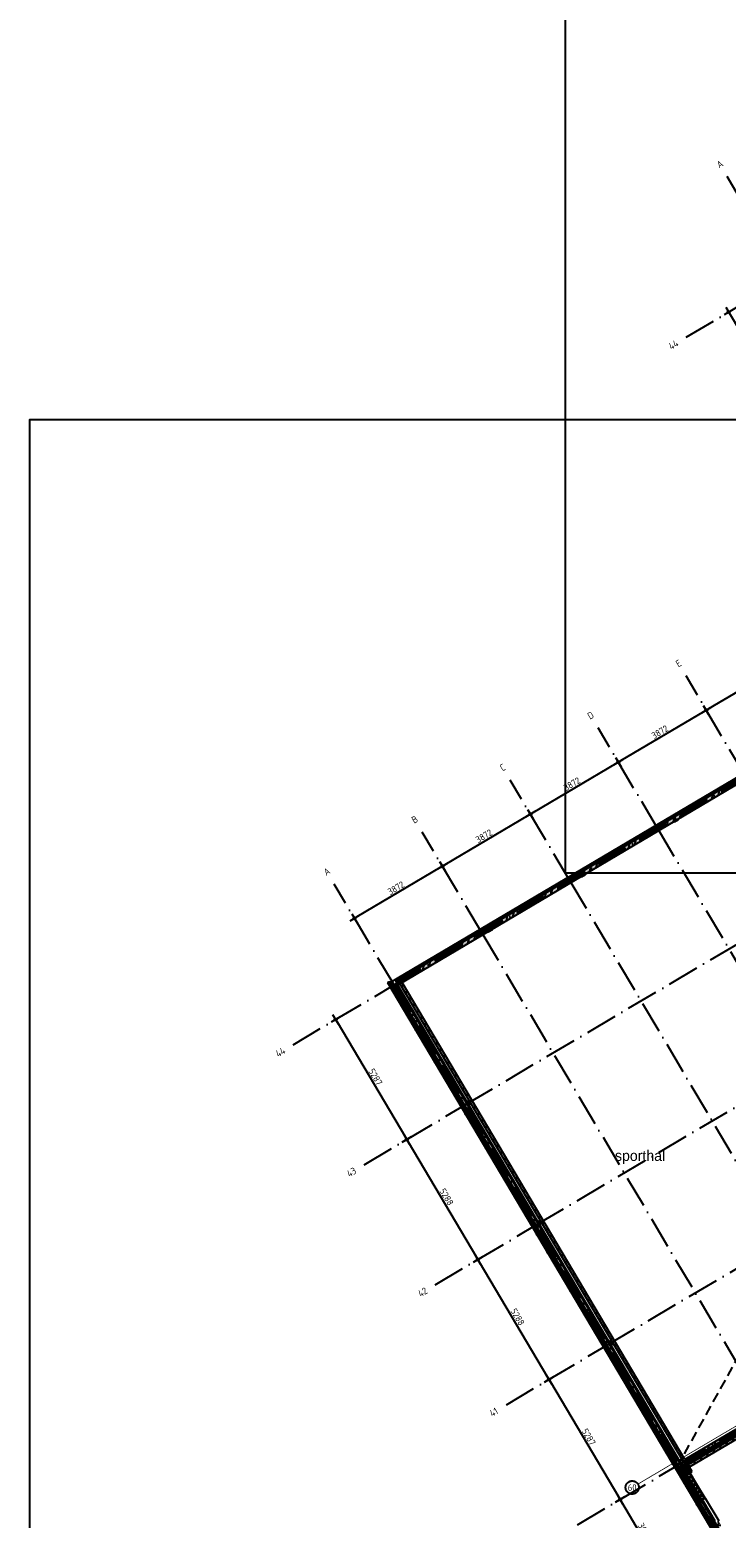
# Model space of a CAD drawing. Header units: millimetres. Extents: x 20872 to 297961, y -293704 to 213007.
# Tile 173 of 242: x 20872 to 47256, y 14681 to 71119. Entities that reach past the tile are written whole.
import ezdxf
from ezdxf.enums import TextEntityAlignment as Align
from ezdxf.xclip import XClip

# ---------------------------------------------------------------- set-up
doc = ezdxf.new("R2010")
doc.units = ezdxf.units.MM
doc.header["$LTSCALE"] = 100
doc.header["$XCLIPFRAME"] = 2
doc.linetypes.add('ACAD_ISO10W100', pattern=[18, 12, -3, 0, -3])
doc.linetypes.add('HIDDEN2', pattern=[0.1875, 0.125, -0.0625])
doc.layers.get('Defpoints').update_dxf_attribs({"color": 181})
for name, color, linetype in [('A--L$7--_stramien', 1, 'Continuous'), ('A--L20--_bovenbouw', 3, 'Continuous'), ('A--L30--_afbouw', 7, 'Continuous'), ('A--L65--_beveiligingsinstallaties', 8, 'Continuous'), ('A--T$1A-afwerking', 8, 'Continuous'), ('A--T$7--_stramien', 7, 'Continuous'), ('BURO_lijnen_0.25', 2, 'Continuous'), ('HATCH', 8, 'Continuous'), ('teksten', 7, 'Continuous'), ('WIDE', 8, 'Continuous'), ('XREFS', 9, 'Continuous')]:
    doc.layers.add(name, color=color, linetype=linetype)
doc.styles.add('BRON standaard', font='isocp.shx')
doc.styles.add('BURO maatvoering', font='isocp.shx')
doc.styles.add('JINX maatvoering', font='isocp.shx')
doc.styles.add('MAAR_stempel', font='LTe50146.ttf')
doc.dimstyles.new('JINX maatvoering 1-100', dxfattribs={"dimscale": 100, "dimtxt": 2.5, "dimasz": 1, "dimexe": 125, "dimexo": 0, "dimtad": 1, "dimdec": 0, "dimzin": 12, "dimdsep": 46, "dimtxsty": 'JINX maatvoering', "dimblk": 'BURO_maatvoeringssymbool_01', "dimcen": 2, "dimse1": 1, "dimse2": 1, "dimclrd": 1, "dimclrt": 7, "dimadec": 0, "dimazin": 0, "dimtfac": 1, "dimtdec": 0, "dimtix": 1, "dimtofl": 0, "dimtmove": 0, "dimatfit": 3, "dimldrblk": 'DOT', "dimfxl": 1, "dimtolj": 1, "dimtzin": 0, "dimarcsym": 0})

# ---------------------------------------------------------------- blocks, each defined once
blk = doc.blocks.new('Glasgevel alleen 1e en 2e')
at = {"color": 1}
for points in [[(165114, 97000), (165114, -155), (70596, -155), (34441, 60906)], [(165104, 97000), (165104, -145), (70602, -145), (34450, 60911)]]:
    blk.add_lwpolyline(points, dxfattribs=at)
for points in [[(34428, 60898), (34454, 60855), (34526, 60898), (34500, 60941)], [(35167, 59651), (35192, 59608), (35265, 59650), (35239, 59693)], [(35473, 59134), (35498, 59091), (35570, 59134), (35545, 59177)], [(36186, 57930), (36211, 57887), (36284, 57929), (36258, 57972)], [(36644, 57155), (36670, 57112), (36742, 57155), (36717, 57198)], [(37001, 56553), (37027, 56510), (37099, 56553), (37073, 56596)], [(37358, 55951), (37383, 55908), (37455, 55950), (37430, 55993)], [(37740, 55305), (37765, 55262), (37838, 55305), (37812, 55348)], [(38122, 54660), (38147, 54617), (38220, 54660), (38194, 54703)], [(38835, 53455), (38861, 53412), (38933, 53455), (38908, 53498)], [(39345, 52595), (39370, 52552), (39443, 52594), (39417, 52638)], [(40058, 51390), (40084, 51347), (40156, 51390), (40130, 51433)], [(40466, 50702), (40491, 50659), (40563, 50701), (40538, 50744)], [(40695, 50314), (40720, 50271), (40793, 50314), (40767, 50357)], [(40924, 49927), (40950, 49884), (41022, 49927), (40996, 49970)], [(41332, 49239), (41357, 49196), (41430, 49239), (41404, 49282)], [(42096, 47948), (42122, 47905), (42194, 47948), (42168, 47991)], [(42607, 47085), (42633, 47042), (42705, 47085), (42679, 47128)], [(43310, 45898), (43335, 45855), (43408, 45898), (43382, 45941)], [(44134, 44506), (44159, 44463), (44232, 44506), (44206, 44549)], [(44949, 43130), (44975, 43086), (45047, 43129), (45021, 43172)], [(45178, 42742), (45204, 42699), (45276, 42742), (45251, 42785)], [(45408, 42355), (45433, 42312), (45505, 42355), (45480, 42398)], [(45637, 41968), (45662, 41925), (45735, 41968), (45709, 42011)], [(46121, 41150), (46147, 41107), (46219, 41150), (46193, 41193)], [(46350, 40763), (46376, 40720), (46448, 40763), (46423, 40806)], [(46386, 40703), (46411, 40660), (46484, 40703), (46458, 40746)]]:
    blk.add_lwpolyline(points, close=True)
blk = doc.blocks.new('AL_stramlab_01_P03_BV')
at = {"color": 4, "linetype": 'Continuous', "lineweight": -2, "style": 'BRON standaard'}
blk.add_attdef('LABEL', text='', height=350, dxfattribs=at).set_placement((0, 0), align=Align.MIDDLE_CENTER)
blk = doc.blocks.new('AB2_D_DV_MV_maatvoeringssymbool_01')
at = {"color": 1}
for p, q in [((-2, 0), (2, 0)), ((0, -2), (0, 2))]:
    blk.add_line(p, q, dxfattribs=at)
blk.add_circle((0, 0), 0.4, dxfattribs=at)
blk = doc.blocks.new('*D214')
at = {"layer": 'A--T$7--_stramien', "color": 1, "lineweight": -2, "transparency": 16777216}
blk.add_line((32512, 59426), (35104, 55048), dxfattribs=at)
at = {"layer": 'Defpoints', "color": 0, "transparency": 16777216}
for p in [(30846, 58556), (35155, 54962), (33540, 54006)]:
    blk.add_point(p, dxfattribs=at)
at = {"layer": 'A--T$7--_stramien', "color": 1, "lineweight": -2, "transparency": 16777216, "xscale": 100, "yscale": 100, "zscale": 100}
for p, rotation in [((32461, 59512), 120.6301152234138), ((35155, 54962), 300.6301152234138)]:
    blk.add_blockref('AB2_D_DV_MV_maatvoeringssymbool_01', p, dxfattribs=dict(at, rotation=rotation))
at = {"layer": 'A--T$7--_stramien', "color": 7, "transparency": 16777216, "insert": (33969, 57333), "char_height": 250, "attachment_point": 5, "rotation": 300.6301, "style": 'JINX maatvoering'}
blk.add_mtext('\\A1;5287', dxfattribs=at)
blk = doc.blocks.new('_Dot')
at = {"color": 0, "linetype": 'ByBlock', "lineweight": -2}
blk.add_line((-0.5, 0), (-1, 0), dxfattribs=at)
at = {"color": 0, "linetype": 'ByBlock', "const_width": 0.5}
blk.add_lwpolyline([(-0.25, 0, 1), (0.25, 0, 1)], format="xyb", close=True, dxfattribs=at)
blk = doc.blocks.new('BURO_maatvoeringssymbool_01')
at = {"color": 1}
for p, q in [((-2, 0), (2, 0)), ((0, -2), (0, 2))]:
    blk.add_line(p, q, dxfattribs=at)
blk.add_circle((0, 0), 0.4, dxfattribs=at)
blk = doc.blocks.new('*D215')
at = {"layer": 'A--T$7--_stramien', "color": 1, "lineweight": -2, "transparency": 16777216}
blk.add_line((35206, 54876), (37798, 50498), dxfattribs=at)
at = {"layer": 'Defpoints', "color": 0, "transparency": 16777216}
for p in [(33540, 54006), (40060, 51721), (37849, 50412)]:
    blk.add_point(p, dxfattribs=at)
at = {"layer": 'A--T$7--_stramien', "color": 1, "lineweight": -2, "transparency": 16777216, "xscale": 100, "yscale": 100, "zscale": 100}
for p, rotation in [((35155, 54962), 120.6301152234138), ((37849, 50412), 300.6301152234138)]:
    blk.add_blockref('AB2_D_DV_MV_maatvoeringssymbool_01', p, dxfattribs=dict(at, rotation=rotation))
at = {"layer": 'A--T$7--_stramien', "color": 7, "transparency": 16777216, "insert": (36663, 52783), "char_height": 250, "attachment_point": 5, "rotation": 300.6301, "style": 'JINX maatvoering'}
blk.add_mtext('\\A1;5288', dxfattribs=at)
blk = doc.blocks.new('*D216')
at = {"layer": 'A--T$7--_stramien', "color": 1, "lineweight": -2, "transparency": 16777216}
blk.add_line((37900, 50326), (40492, 45948), dxfattribs=at)
at = {"layer": 'Defpoints', "color": 0, "transparency": 16777216}
for p in [(40060, 51721), (42754, 47171), (40543, 45862)]:
    blk.add_point(p, dxfattribs=at)
at = {"layer": 'A--T$7--_stramien', "color": 1, "lineweight": -2, "transparency": 16777216, "xscale": 100, "yscale": 100, "zscale": 100}
for p, rotation in [((37849, 50412), 120.6301152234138), ((40543, 45862), 300.6301152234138)]:
    blk.add_blockref('AB2_D_DV_MV_maatvoeringssymbool_01', p, dxfattribs=dict(at, rotation=rotation))
at = {"layer": 'A--T$7--_stramien', "color": 7, "transparency": 16777216, "insert": (39357, 48233), "char_height": 250, "attachment_point": 5, "rotation": 300.6301, "style": 'JINX maatvoering'}
blk.add_mtext('\\A1;5288', dxfattribs=at)
blk = doc.blocks.new('*D217')
at = {"layer": 'A--T$7--_stramien', "color": 1, "lineweight": -2, "transparency": 16777216}
blk.add_line((40594, 45776), (43186, 41399), dxfattribs=at)
at = {"layer": 'Defpoints', "color": 0, "transparency": 16777216}
for p in [(42754, 47171), (45448, 42622), (43237, 41313)]:
    blk.add_point(p, dxfattribs=at)
at = {"layer": 'A--T$7--_stramien', "color": 1, "lineweight": -2, "transparency": 16777216, "xscale": 100, "yscale": 100, "zscale": 100}
for p, rotation in [((40543, 45862), 120.6301152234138), ((43237, 41313), 300.6301152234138)]:
    blk.add_blockref('AB2_D_DV_MV_maatvoeringssymbool_01', p, dxfattribs=dict(at, rotation=rotation))
at = {"layer": 'A--T$7--_stramien', "color": 7, "transparency": 16777216, "insert": (42051, 43683), "char_height": 250, "attachment_point": 5, "rotation": 300.6301, "style": 'JINX maatvoering'}
blk.add_mtext('\\A1;5287', dxfattribs=at)
blk = doc.blocks.new('*D218')
at = {"layer": 'A--T$7--_stramien', "color": 1, "lineweight": -2, "transparency": 16777216}
blk.add_line((43288, 41227), (44714, 38817), dxfattribs=at)
at = {"layer": 'Defpoints', "color": 0, "transparency": 16777216}
for p in [(45448, 42622), (46976, 40040), (44765, 38731)]:
    blk.add_point(p, dxfattribs=at)
at = {"layer": 'A--T$7--_stramien', "color": 1, "lineweight": -2, "transparency": 16777216, "xscale": 100, "yscale": 100, "zscale": 100}
for p, rotation in [((43237, 41313), 120.6301152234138), ((44765, 38731), 300.6301152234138)]:
    blk.add_blockref('AB2_D_DV_MV_maatvoeringssymbool_01', p, dxfattribs=dict(at, rotation=rotation))
at = {"layer": 'A--T$7--_stramien', "color": 7, "transparency": 16777216, "insert": (44162, 40117), "char_height": 250, "attachment_point": 5, "rotation": 300.6301, "style": 'JINX maatvoering'}
blk.add_mtext('\\A1;3000', dxfattribs=at)
blk = doc.blocks.new('*D229')
at = {"layer": 'A--T$7--_stramien', "color": 1, "lineweight": -2, "transparency": 16777216}
blk.add_line((49749, 73161), (46589, 71290), dxfattribs=at)
at = {"layer": 'Defpoints', "color": 0, "transparency": 16777216}
for p in [(49066, 74511), (46230, 71701), (46503, 71239)]:
    blk.add_point(p, dxfattribs=at)
at = {"layer": 'A--T$7--_stramien', "color": 1, "lineweight": -2, "transparency": 16777216, "xscale": 100, "yscale": 100, "zscale": 100}
for p, rotation in [((49835, 73212), 30.63011522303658), ((46503, 71239), 210.6301152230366)]:
    blk.add_blockref('AB2_D_DV_MV_maatvoeringssymbool_01', p, dxfattribs=dict(at, rotation=rotation))
at = {"layer": 'A--T$7--_stramien', "color": 7, "transparency": 16777216, "insert": (48074, 72387), "char_height": 250, "attachment_point": 5, "rotation": 30.6301, "style": 'JINX maatvoering'}
blk.add_mtext('\\A1;3872', dxfattribs=at)
blk = doc.blocks.new('*D230')
at = {"layer": 'A--T$7--_stramien', "color": 1, "lineweight": -2, "transparency": 16777216}
blk.add_line((46417, 71188), (43257, 69317), dxfattribs=at)
at = {"layer": 'Defpoints', "color": 0, "transparency": 16777216}
for p in [(46230, 71701), (43171, 69267), (43394, 68891)]:
    blk.add_point(p, dxfattribs=at)
at = {"layer": 'A--T$7--_stramien', "color": 1, "lineweight": -2, "transparency": 16777216, "xscale": 100, "yscale": 100, "zscale": 100}
for p, rotation in [((46503, 71239), 30.63011522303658), ((43171, 69267), 210.6301152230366)]:
    blk.add_blockref('AB2_D_DV_MV_maatvoeringssymbool_01', p, dxfattribs=dict(at, rotation=rotation))
at = {"layer": 'A--T$7--_stramien', "color": 7, "transparency": 16777216, "insert": (44742, 70414), "char_height": 250, "attachment_point": 5, "rotation": 30.6301, "style": 'JINX maatvoering'}
blk.add_mtext('\\A1;3872', dxfattribs=at)
blk = doc.blocks.new('*D231')
at = {"layer": 'A--T$7--_stramien', "color": 1, "lineweight": -2, "transparency": 16777216}
blk.add_line((43085, 69216), (39926, 67345), dxfattribs=at)
at = {"layer": 'Defpoints', "color": 0, "transparency": 16777216}
for p in [(43394, 68891), (39840, 67294), (41336, 64767)]:
    blk.add_point(p, dxfattribs=at)
at = {"layer": 'A--T$7--_stramien', "color": 1, "lineweight": -2, "transparency": 16777216, "xscale": 100, "yscale": 100, "zscale": 100}
for p, rotation in [((43171, 69267), 30.63011522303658), ((39840, 67294), 210.6301152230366)]:
    blk.add_blockref('AB2_D_DV_MV_maatvoeringssymbool_01', p, dxfattribs=dict(at, rotation=rotation))
at = {"layer": 'A--T$7--_stramien', "color": 7, "transparency": 16777216, "insert": (41410, 68441), "char_height": 250, "attachment_point": 5, "rotation": 30.6301, "style": 'JINX maatvoering'}
blk.add_mtext('\\A1;3872', dxfattribs=at)
blk = doc.blocks.new('*D232')
at = {"layer": 'A--T$7--_stramien', "color": 1, "lineweight": -2, "transparency": 16777216}
blk.add_line((39754, 67243), (36594, 65372), dxfattribs=at)
at = {"layer": 'Defpoints', "color": 0, "transparency": 16777216}
for p in [(36508, 65321), (41336, 64767), (38004, 62794)]:
    blk.add_point(p, dxfattribs=at)
at = {"layer": 'A--T$7--_stramien', "color": 1, "lineweight": -2, "transparency": 16777216, "xscale": 100, "yscale": 100, "zscale": 100}
for p, rotation in [((39840, 67294), 30.63011522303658), ((36508, 65321), 210.6301152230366)]:
    blk.add_blockref('AB2_D_DV_MV_maatvoeringssymbool_01', p, dxfattribs=dict(at, rotation=rotation))
at = {"layer": 'A--T$7--_stramien', "color": 7, "transparency": 16777216, "insert": (38078, 66469), "char_height": 250, "attachment_point": 5, "rotation": 30.6301, "style": 'JINX maatvoering'}
blk.add_mtext('\\A1;3872', dxfattribs=at)
blk = doc.blocks.new('*D233')
at = {"layer": 'A--T$7--_stramien', "color": 1, "lineweight": -2, "transparency": 16777216}
blk.add_line((36422, 65270), (33262, 63399), dxfattribs=at)
at = {"layer": 'Defpoints', "color": 0, "transparency": 16777216}
for p in [(33176, 63348), (38004, 62794), (34672, 60821)]:
    blk.add_point(p, dxfattribs=at)
at = {"layer": 'A--T$7--_stramien', "color": 1, "lineweight": -2, "transparency": 16777216, "xscale": 100, "yscale": 100, "zscale": 100}
for p, rotation in [((36508, 65321), 30.63011522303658), ((33176, 63348), 210.6301152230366)]:
    blk.add_blockref('AB2_D_DV_MV_maatvoeringssymbool_01', p, dxfattribs=dict(at, rotation=rotation))
at = {"layer": 'A--T$7--_stramien', "color": 7, "transparency": 16777216, "insert": (34746, 64496), "char_height": 250, "attachment_point": 5, "rotation": 30.6301, "style": 'JINX maatvoering'}
blk.add_mtext('\\A1;3872', dxfattribs=at)
blk = doc.blocks.new('Glasgevel alle verdiepingen')
for points in [[(34428, 60898), (34454, 60855), (34526, 60898), (34500, 60941)], [(35167, 59651), (35192, 59608), (35265, 59650), (35239, 59693)], [(35473, 59134), (35498, 59091), (35570, 59134), (35545, 59177)], [(36186, 57930), (36211, 57887), (36284, 57929), (36258, 57972)], [(36644, 57155), (36670, 57112), (36742, 57155), (36717, 57198)], [(37001, 56553), (37027, 56510), (37099, 56553), (37073, 56596)], [(37358, 55951), (37383, 55908), (37455, 55950), (37430, 55993)], [(37740, 55305), (37765, 55262), (37838, 55305), (37812, 55348)], [(38122, 54660), (38147, 54617), (38220, 54660), (38194, 54703)], [(38835, 53455), (38861, 53412), (38933, 53455), (38908, 53498)], [(39345, 52595), (39370, 52552), (39443, 52594), (39417, 52638)], [(40058, 51390), (40084, 51347), (40156, 51390), (40130, 51433)], [(40466, 50702), (40491, 50659), (40563, 50701), (40538, 50744)], [(40695, 50314), (40720, 50271), (40793, 50314), (40767, 50357)], [(40924, 49927), (40950, 49884), (41022, 49927), (40996, 49970)], [(41332, 49239), (41357, 49196), (41430, 49239), (41404, 49282)], [(42096, 47948), (42122, 47905), (42194, 47948), (42168, 47991)], [(42607, 47085), (42633, 47042), (42705, 47085), (42679, 47128)], [(43310, 45898), (43335, 45855), (43408, 45898), (43382, 45941)], [(44134, 44506), (44159, 44463), (44232, 44506), (44206, 44549)], [(44949, 43130), (44975, 43086), (45047, 43129), (45021, 43172)], [(45178, 42742), (45204, 42699), (45276, 42742), (45251, 42785)], [(45408, 42355), (45433, 42312), (45505, 42355), (45480, 42398)], [(45637, 41968), (45662, 41925), (45735, 41968), (45709, 42011)], [(46121, 41150), (46147, 41107), (46219, 41150), (46193, 41193)], [(46350, 40763), (46376, 40720), (46448, 40763), (46423, 40806)], [(46386, 40703), (46411, 40660), (46484, 40703), (46458, 40746)]]:
    blk.add_lwpolyline(points, close=True)
at = {"color": 1}
for points in [[(66730, 6374), (34441, 60906)], [(66739, 6379), (34450, 60911)]]:
    blk.add_lwpolyline(points, dxfattribs=at)
blk = doc.blocks.new('*U499')
at = {"layer": 'HATCH'}
h = blk.add_hatch(dxfattribs=at)
h.set_pattern_fill('ANSI32', color=256, scale=0.5, style=0)
h.set_pattern_definition([(45, (0, -90), (-3.3676, 3.3676), []), (45, (2.245, -90), (-3.3676, 3.3676), [])])
edge = h.paths.add_edge_path()
edge.add_line((90, -180), (90, -166))
edge.add_line((90, -166), (19.25, -166))
edge.add_arc((19.25, -151), 15, 180, 270, ccw=False)
edge.add_line((4.25, -151), (4.25, -29))
edge.add_arc((19.25, -29), 15, 90, 180, ccw=False)
edge.add_line((19.25, -14), (90, -14))
edge.add_line((90, -14), (90, 0))
edge.add_line((90, 0), (-90, 0))
edge.add_line((-90, 0), (-90, -14))
edge.add_line((-90, -14), (-19.25, -14))
edge.add_arc((-19.25, -29), 15, 0, 90, ccw=False)
edge.add_line((-4.25, -29), (-4.25, -151))
edge.add_arc((-19.25, -151), 15, -90, 0, ccw=False)
edge.add_line((-19.25, -166), (-90, -166))
edge.add_line((-90, -166), (-90, -180))
edge.add_line((-90, -180), (90, -180))
at = {"color": 0, "linetype": 'ByBlock'}
blk.add_lwpolyline([(90, -180), (90, -166), (19.25, -166, -0.41421356), (4.25, -151), (4.25, -29, -0.41421356), (19.25, -14), (90, -14), (90, 0), (-90, 0), (-90, -14), (-19.25, -14, -0.41421356), (-4.25, -29), (-4.25, -151, -0.41421356), (-19.25, -166), (-90, -166), (-90, -180)], format="xyb", close=True, dxfattribs=at)
blk = doc.blocks.new('65_brandscheiding_01_P03_BV')
at = {"color": 3, "linetype": 'Continuous', "lineweight": -2}
blk.add_circle((0, 0), 2.5, dxfattribs=at)
at = {"color": 4, "linetype": 'Continuous', "lineweight": -2, "style": 'BURO maatvoering'}
blk.add_attdef('BURO_BRSCH:MIN', text='', height=2.5, dxfattribs=at).set_placement((0, 0), align=Align.MIDDLE_CENTER)
blk = doc.blocks.new('stramienlijnen_1')
at = {"layer": 'A--L$7--_stramien', "color": 1, "linetype": 'ACAD_ISO10W100', "lineweight": -3}
for p, q in [((47999, 68712), (45733.8, 72537.7)), ((34672, 60821), (51330.8, 70684.8)), ((44667.3, 66739.2), (42402, 70565)), ((41335.5, 64766.5), (39070.3, 68592.2)), ((38003.8, 62793.7), (35738.5, 66619.5)), ((44667.3, 66739.2), (73020.6, 18853.8)), ((37365.7, 56271.6), (54024.5, 66135.4)), ((34672, 60821), (32406.8, 64646.7)), ((41335.5, 64766.5), (69688.8, 16881.1)), ((38003.8, 62793.7), (66357.1, 14908.3)), ((40059.9, 51721.4), (56718.7, 61585.2)), ((30846.3, 58555.7), (34672, 60821)), ((34672, 60821), (63025.3, 12935.6)), ((42754.1, 47171.3), (59412.9, 57035.1)), ((33540, 54006.4), (37365.7, 56271.6)), ((45447.8, 42621.9), (62106.6, 52485.7)), ((36234.2, 49456.2), (40059.9, 51721.4)), ((38928.4, 44906), (42754.1, 47171.3)), ((41622.1, 40356.7), (45447.8, 42621.9))]:
    blk.add_line(p, q, dxfattribs=at)
at = {"layer": 'Defpoints'}
blk.add_lwpolyline([(34736.5, 60859.2), (70727.2, 75), (164884.5, 75), (164884.5, 96950), (130834.5, 96950), (130834.5, 22725), (79641, 22725), (51266.3, 70646.6)], dxfattribs=at)
at = {"layer": 'A--T$7--_stramien', "color": 7, "linetype": 'Continuous', "lineweight": -3}
ref = blk.add_blockref('AL_stramlab_01_P03_BV', (45451.6, 73014.4), dxfattribs=dict(at, xscale=75, yscale=75, zscale=75, rotation=30.63011522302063))
ref.add_attrib('LABEL', 'E', dxfattribs={"layer": '0', "color": 4, "linetype": 'Continuous', "lineweight": -2, "height": 262.5, "rotation": 30.63012, "style": 'BURO maatvoering'}).set_placement((45451.6, 73014.4), align=Align.MIDDLE_CENTER)
ref = blk.add_blockref('AL_stramlab_01_P03_BV', (42119.8, 71041.6), dxfattribs=dict(at, xscale=75, yscale=75, zscale=75, rotation=30.63011522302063))
ref.add_attrib('LABEL', 'D', dxfattribs={"layer": '0', "color": 4, "linetype": 'Continuous', "lineweight": -2, "height": 262.5, "rotation": 30.63012, "style": 'BURO maatvoering'}).set_placement((42119.8, 71041.6), align=Align.MIDDLE_CENTER)
ref = blk.add_blockref('AL_stramlab_01_P03_BV', (38788.1, 69068.9), dxfattribs=dict(at, xscale=75, yscale=75, zscale=75, rotation=30.63011522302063))
ref.add_attrib('LABEL', 'C', dxfattribs={"layer": '0', "color": 4, "linetype": 'Continuous', "lineweight": -2, "height": 262.5, "rotation": 30.63012, "style": 'BURO maatvoering'}).set_placement((38788.1, 69068.9), align=Align.MIDDLE_CENTER)
ref = blk.add_blockref('AL_stramlab_01_P03_BV', (35456.3, 67096.1), dxfattribs=dict(at, xscale=75, yscale=75, zscale=75, rotation=30.63011522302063))
ref.add_attrib('LABEL', 'B', dxfattribs={"layer": '0', "color": 4, "linetype": 'Continuous', "lineweight": -2, "height": 262.5, "rotation": 30.63012, "style": 'BURO maatvoering'}).set_placement((35456.3, 67096.1), align=Align.MIDDLE_CENTER)
ref = blk.add_blockref('AL_stramlab_01_P03_BV', (32124.5, 65123.3), dxfattribs=dict(at, xscale=75, yscale=75, zscale=75, rotation=30.63011522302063))
ref.add_attrib('LABEL', 'A', dxfattribs={"layer": '0', "color": 4, "linetype": 'Continuous', "lineweight": -2, "height": 262.5, "rotation": 30.63012, "style": 'BURO maatvoering'}).set_placement((32124.5, 65123.3), align=Align.MIDDLE_CENTER)
ref = blk.add_blockref('AL_stramlab_01_P03_BV', (30369.6, 58273.5), dxfattribs=dict(at, xscale=75, yscale=75, zscale=75, rotation=30.63011522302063))
ref.add_attrib('LABEL', '44', dxfattribs={"layer": '0', "color": 4, "linetype": 'Continuous', "lineweight": -2, "height": 262.5, "rotation": 30.63012, "style": 'BURO maatvoering'}).set_placement((30369.6, 58273.5), align=Align.MIDDLE_CENTER)
ref = blk.add_blockref('AL_stramlab_01_P03_BV', (33063.3, 53724.2), dxfattribs=dict(at, xscale=75, yscale=75, zscale=75, rotation=30.63011522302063))
ref.add_attrib('LABEL', '43', dxfattribs={"layer": '0', "color": 4, "linetype": 'Continuous', "lineweight": -2, "height": 262.5, "rotation": 30.63012, "style": 'BURO maatvoering'}).set_placement((33063.3, 53724.2), align=Align.MIDDLE_CENTER)
ref = blk.add_blockref('AL_stramlab_01_P03_BV', (35757.5, 49174), dxfattribs=dict(at, xscale=75, yscale=75, zscale=75, rotation=30.63011522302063))
ref.add_attrib('LABEL', '42', dxfattribs={"layer": '0', "color": 4, "linetype": 'Continuous', "lineweight": -2, "height": 262.5, "rotation": 30.63012, "style": 'BURO maatvoering'}).set_placement((35757.5, 49174), align=Align.MIDDLE_CENTER)
ref = blk.add_blockref('AL_stramlab_01_P03_BV', (38451.7, 44623.8), dxfattribs=dict(at, xscale=75, yscale=75, zscale=75, rotation=30.63011522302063))
ref.add_attrib('LABEL', '41', dxfattribs={"layer": '0', "color": 4, "linetype": 'Continuous', "lineweight": -2, "height": 262.5, "rotation": 30.63012, "style": 'BURO maatvoering'}).set_placement((38451.7, 44623.8), align=Align.MIDDLE_CENTER)
at = {"layer": 'A--T$7--_stramien', "color": 7}
for base, p1, p2, angle, picture, middle in [((46503.3, 71239.3), (49066.1, 74510.8), (46230.1, 71700.8), 30.63012, '*D229', (48073.7, 72387.1)), ((43171.4, 69266.5), (46230.1, 71700.8), (43394, 68890.7), 30.63012, '*D230', (44741.8, 70414.3)), ((39839.6, 67293.7), (43394, 68890.7), (41335.8, 64766.7), 30.63012, '*D231', (41409.9, 68441.5)), ((36507.7, 65320.8), (41335.8, 64766.7), (38003.9, 62793.8), 30.63012, '*D232', (38078.1, 66468.6)), ((33175.7, 63348), (38003.9, 62793.8), (34672, 60821), 30.63012, '*D233', (34746.2, 64495.8)), ((35154.6, 54962.3), (30846.3, 58555.7), (33540, 54006.3), 300.63012, '*D214', (33969.1, 57332.6)), ((37848.8, 50412.1), (33540, 54006.3), (40059.9, 51721.4), 300.63012, '*D215', (36663, 52782.8)), ((40543, 45862), (40059.9, 51721.4), (42754.1, 47171.2), 300.63012, '*D216', (39357.3, 48232.6)), ((43236.7, 41312.6), (42754.1, 47171.2), (45447.8, 42621.9), 300.63012, '*D217', (42051.2, 43682.8)), ((44765.2, 38731.2), (45447.8, 42621.9), (46976.3, 40040.4), 300.63012, '*D218', (44162.3, 40117.4))]:
    dim = blk.add_linear_dim(base=base, p1=p1, p2=p2, angle=angle, dimstyle='JINX maatvoering 1-100', dxfattribs=at)
    dim.commit()
    dim.dimension.update_dxf_attribs({"geometry": picture, "text_midpoint": middle})
blk = doc.blocks.new('1e verdieping bestaand leeg')
at = {"layer": 'A--T$1A-afwerking'}
blk.add_lwpolyline([(34528, 60913), (51335, 70864), (79685, 22985), (79832, 22901), (129485, 22901), (135915, 12040), (142978, 21914), (130697, 26120), (130675, 97040), (165047, 97015), (165047, 14419), (151364, 19026), (149622, 13150), (163567, 13081), (163475, 1501), (146518, 1360), (146659, 12909), (147031, 12909), (149075, 19828), (145372, 21100), (137265, 9763), (142974, 21), (142974, -73), (70633, -64)], close=True, dxfattribs=at)
at = {"layer": 'A--T$7--_stramien'}
blk.add_blockref('stramienlijnen_1', (0, 0), dxfattribs=at)
at = {"layer": 'BURO_lijnen_0.25'}
blk.add_blockref('Glasgevel alleen 1e en 2e', (0, 0), dxfattribs=at)
blk = doc.blocks.new('2016-01-28 101 1e verdieping bestaand')
at = {"layer": 'A--L20--_bovenbouw', "linetype": 'Continuous', "lineweight": -3}
for color, points in [(60, [(34758, 60952), (34829, 60832), (34893, 60869), (34979, 60920), (51096, 70464), (51182, 70514), (51259, 70560), (51188, 70681)]), (60, [(34655, 60800), (45424, 42612), (45544, 42683), (34776, 60871)]), (60, [(45693, 42826), (34979, 60920), (34893, 60869), (45658, 42689)]), (60, [(45505, 42534), (45601, 42510), (54310, 47667), (54295, 47692), (54353, 47726), (54332, 47761)]), (60, [(54195, 47860), (45693, 42826), (45658, 42689), (54246, 47774)]), (60, [(50749, 45558), (45816, 42637), (45867, 42551), (50800, 45472)]), (249, [(46296, 41192), (45495, 42545), (45476, 42534), (46277, 41181)]), (60, [(46299, 41193), (46334, 41214), (46300, 41272), (46325, 41287), (45601, 42510), (45505, 42534)]), (60, [(45816, 42637), (45601, 42510), (45754, 42252), (45969, 42379)]), (60, [(45883, 42328), (45754, 42252), (46325, 41287), (46454, 41363)])]:
    blk.add_hatch(color=color, dxfattribs=at).paths.add_polyline_path(points, flags=0)
h = blk.add_hatch(dxfattribs=at)
h.set_pattern_fill('_U', color=1, scale=200, angle=75.6301, style=0, pattern_type=0)
h.set_pattern_definition([(75.6301, (34829.2, 60831.82), (-193.7427, 49.6362), [])])
h.paths.add_polyline_path([(34758, 60952), (34829, 60832), (51259, 70560), (51188, 70681)], flags=0)
h = blk.add_hatch(dxfattribs=at)
h.set_pattern_fill('_U', color=1, scale=200, angle=-14.3699, style=0, pattern_type=0)
h.set_pattern_definition([(345.6301, (34655.1, 60799.62), (49.6362, 193.7427), [])])
h.paths.add_polyline_path([(34655, 60800), (45424, 42612), (45544, 42683), (34776, 60871)], flags=0)
h = blk.add_hatch(dxfattribs=at)
h.set_pattern_fill('_U', color=1, scale=200, angle=-14.3699, style=0, pattern_type=0)
h.set_pattern_definition([(345.6301, (34857.02, 60929.64), (49.6362, 193.7427), [])])
h.paths.add_polyline_path([(45693, 42826), (34979, 60920), (34893, 60869), (45658, 42689)], flags=0)
h = blk.add_hatch(dxfattribs=at)
h.set_pattern_fill('GENERAL_DIAMONDS', color=1, scale=560, angle=30.6301, style=0, pattern_type=2)
h.set_pattern_definition([(90.6301, (45600.826, 42509.85), (-69.99577, -0.7698), []), (150.6301, (45600.826, 42509.85), (-34.3312, -61.003), [])])
h.paths.add_polyline_path([(45505, 42534), (45601, 42510), (54310, 47667), (54295, 47692), (54353, 47726), (54332, 47761)], flags=0)
h = blk.add_hatch(dxfattribs=at)
h.set_pattern_fill('_U', color=1, scale=200, angle=-104.3699, style=0, pattern_type=0)
h.set_pattern_definition([(255.6301, (54195.47, 47860.3), (193.7427, -49.636), [])])
h.paths.add_polyline_path([(54195, 47860), (45693, 42826), (45658, 42689), (54246, 47774)], flags=0)
h = blk.add_hatch(dxfattribs=at)
h.set_pattern_fill('_U', color=1, scale=200, angle=-104.3699, style=0, pattern_type=0)
h.set_pattern_definition([(255.63, (50749.34, 45558.33), (193.743, -49.636), [])])
h.paths.add_polyline_path([(50749, 45558), (45816, 42637), (45867, 42551), (50800, 45472)], flags=0)
h = blk.add_hatch(dxfattribs=at)
h.set_pattern_fill('GENERAL_DIAMONDS', color=1, scale=560, angle=120.6301, style=0, pattern_type=2)
h.set_pattern_definition([(180.63, (46325.09, 41286.65), (0.7698, -69.9958), []), (240.63, (46325.09, 41286.65), (61.003, -34.3312), [])])
h.paths.add_polyline_path([(46299, 41193), (46334, 41214), (46300, 41272), (46325, 41287), (45601, 42510), (45505, 42534)], flags=0)
h = blk.add_hatch(dxfattribs=at)
h.set_pattern_fill('PREFB', color=1, scale=5, angle=-59.3699, style=0)
h.set_pattern_definition([(345.63, (45600.83, 42509.85), (23.825, 92.997), []), (317.63, (45600.826, 42509.85), (81.828, 18.482), [0, -81.6, -46.2, 0, -67.2]), (348.63, (45600.826, 42509.85), (60.464, 57.203), [0, -80.8, 0, -82.4, 0, -66.4]), (11.63, (45600.826, 42509.85), (33.467, 75.497), [0, -80, 0, -480, -65.8])])
h.paths.add_polyline_path([(45816, 42637), (45601, 42510), (45754, 42252), (45969, 42379)], flags=0)
h = blk.add_hatch(dxfattribs=at)
h.set_pattern_fill('GENERAL_DIAMONDS', color=1, scale=1120, angle=120.6301, style=0, pattern_type=2)
h.set_pattern_definition([(180.63, (47059.59, 40322.92), (1.54, -139.9915), []), (240.63, (47059.59, 40322.92), (122.006, -68.662), [])])
h.paths.add_polyline_path([(46956, 40498), (46835, 40426), (46938, 40251), (47060, 40323)], flags=0)
h.paths.add_polyline_path([(45875, 42324), (45754, 42252), (46325, 41287), (46446, 41358)], flags=0)
h = blk.add_hatch(dxfattribs=at)
h.set_pattern_fill('_U', color=1, scale=70, angle=210.6301, style=0, pattern_type=0)
h.set_pattern_definition([(210.63, (47067.33, 40327.505), (35.6646, -60.2332), [])])
h.paths.add_polyline_path([(46964, 40503), (46956, 40498), (47060, 40323), (47067, 40328)], flags=0)
h.paths.add_polyline_path([(45883, 42328), (45875, 42324), (46446, 41358), (46454, 41363)], flags=0)
at = {"layer": 'A--L20--_bovenbouw', "color": 3, "linetype": 'Continuous', "lineweight": -3}
for p, q in [((51188, 70681), (34758, 60952)), ((34829, 60832), (51259, 70560)), ((34776, 60871), (34655, 60800)), ((34655, 60800), (45424, 42612)), ((34758, 60952), (34829, 60832)), ((45544, 42683), (34776, 60871)), ((45424, 42612), (45544, 42683)), ((45816, 42637), (45601, 42510)), ((45601, 42510), (45754, 42252)), ((45754, 42252), (45969, 42379)), ((45969, 42379), (45816, 42637))]:
    blk.add_line(p, q, dxfattribs=at)
at = {"layer": 'A--L20--_bovenbouw', "color": 2, "linetype": 'Continuous', "lineweight": -3}
for p, q in [((34979, 60920), (34893, 60869)), ((34893, 60869), (45658, 42689)), ((45693, 42826), (34979, 60920)), ((45658, 42689), (54246, 47774)), ((54195, 47860), (45693, 42826)), ((50749, 45558), (45816, 42637)), ((45867, 42551), (50800, 45472)), ((45495, 42545), (45476, 42534)), ((45476, 42534), (46277, 41181)), ((46296, 41192), (45495, 42545)), ((45816, 42637), (45867, 42551)), ((45883, 42328), (45875, 42324)), ((45875, 42324), (46446, 41358)), ((46454, 41363), (45883, 42328)), ((46446, 41358), (46454, 41363)), ((46277, 41181), (46296, 41192))]:
    blk.add_line(p, q, dxfattribs=at)
at = {"layer": 'A--L20--_bovenbouw', "color": 1, "linetype": 'Continuous', "lineweight": -3}
for p, q in [((54332, 47761), (45505, 42534)), ((45601, 42510), (54310, 47667)), ((45505, 42534), (46299, 41193)), ((46325, 41287), (45601, 42510)), ((45875, 42324), (45754, 42252)), ((45754, 42252), (46325, 41287)), ((46446, 41358), (45875, 42324)), ((46299, 41193), (46334, 41214)), ((46300, 41272), (46325, 41287)), ((46334, 41214), (46300, 41272)), ((46325, 41287), (46446, 41358))]:
    blk.add_line(p, q, dxfattribs=at)
at = {"layer": 'A--L30--_afbouw', "color": 1, "linetype": 'Continuous', "lineweight": -3}
for p, q in [((46333, 41214), (46273, 41178)), ((46299, 41271), (46333, 41214)), ((46364, 41232), (46805, 40486)), ((46454, 41363), (46463, 41368)), ((46463, 41368), (46972, 40508)), ((46273, 41178), (46714, 40433))]:
    blk.add_line(p, q, dxfattribs=at)
at = {"layer": 'A--L30--_afbouw', "color": 2, "linetype": 'Continuous', "lineweight": -3}
for p, q in [((46360, 41307), (46299, 41271)), ((46299, 41271), (46333, 41214)), ((46333, 41214), (46394, 41249)), ((46394, 41249), (46360, 41307))]:
    blk.add_line(p, q, dxfattribs=at)
at = {"layer": 'A--L30--_afbouw', "color": 1, "linetype": 'Continuous', "lineweight": 18}
for p, q in [((46333, 41214), (46775, 40469)), ((46394, 41249), (46835, 40504))]:
    blk.add_line(p, q, dxfattribs=at)
at = {"layer": 'A--L65--_beveiligingsinstallaties', "color": 1, "linetype": 'ACAD_ISO10W100', "ltscale": 0.3, "true_color": 0xf50004, "const_width": 30}
blk.add_lwpolyline([(63089, 53250), (43934, 41908)], dxfattribs=at)
at = {"layer": 'A--T$1A-afwerking'}
blk.add_lwpolyline([(34528, 60913), (51335, 70864), (79685, 22985), (79832, 22901), (129485, 22901), (135915, 12040), (142978, 21914), (130697, 26120), (130675, 97040), (165047, 97015), (165047, 14419), (151364, 19026), (149622, 13150), (163567, 13081), (163475, 1501), (146518, 1360), (146659, 12909), (147031, 12909), (149075, 19828), (145372, 21100), (137265, 9763), (142974, 21), (142974, -73), (70633, -64)], close=True, dxfattribs=at)
at = {"layer": 'A--L$7--_stramien'}
blk.add_blockref('stramienlijnen_1', (0, 0), dxfattribs=at)
at = {"layer": 'A--L65--_beveiligingsinstallaties', "color": 8, "linetype": 'Continuous', "lineweight": -3, "xscale": 100, "yscale": 100, "zscale": 100}
blk.add_blockref('65_brandscheiding_01_P03_BV', (43696, 41767), dxfattribs=at).add_auto_attribs({'BURO_BRSCH:MIN': '60'})
at = {"layer": 'BURO_lijnen_0.25'}
for name in ['Glasgevel alle verdiepingen', 'Glasgevel alleen 1e en 2e']:
    blk.add_blockref(name, (0, 0), dxfattribs=at)
at = {"layer": 'WIDE'}
for p, rotation in [((45286, 67210), 30.62951754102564), ((41758, 65122), 30.62951754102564), ((38230, 63033), 30.62951754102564), ((34793, 60892), 300.6295175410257), ((37487, 56343), 300.6295175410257), ((40181, 51793), 300.6295175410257), ((42875, 47242), 300.6295175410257), ((45560, 42687), 300.6295175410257)]:
    blk.add_blockref('*U499', p, dxfattribs=dict(at, rotation=rotation))
blk = doc.blocks.new('2015-11-16 111 tussenverdieping bestaand')
at = {"layer": 'A--T$7--_stramien'}
blk.add_blockref('stramienlijnen_1', (0, 0), dxfattribs=at)

msp = doc.modelspace()

# ---------------------------------------------------------------- linework, layer by layer
at = {"color": 254, "linetype": 'HIDDEN2', "ltscale": 30, "true_color": 0xd6d6d6}
msp.add_line((60317, 43518), (45422, 16692), dxfattribs=at)
at = {"layer": 'Defpoints'}
msp.add_lwpolyline([(116766, 3849), (164491, -12477), (179860, -12477), (179860, -37617), (20872, -37617), (20872, 56343), (116766, 56343)], close=True, dxfattribs=at)

# ---------------------------------------------------------------- block references
at = {"layer": 'XREFS', "color": 32, "true_color": 0xcb7615}
ref = msp.add_blockref('1e verdieping bestaand leeg', (-1, -25920), dxfattribs=at)
XClip(ref).set_block_clipping_path([(116767.0762143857, 82263.1420219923), (116767.0762143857, 115683.1420219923), (179861.0762143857, 115683.1420219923), (179861.0762143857, 13442.9004429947), (164491.5066313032, 13442.9004429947), (116767.0762143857, 29769.3836009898)])
at = {"layer": 'XREFS'}
ref = msp.add_blockref('2015-11-16 111 tussenverdieping bestaand', (14890, 903), dxfattribs=at)
XClip(ref).set_block_clipping_path([(26270.6420343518, 38249.6938797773), (70448.6961398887, 81655.1161930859)])
at = {"layer": 'XREFS', "color": 31, "true_color": 0xdec496}
ref = msp.add_blockref('2016-01-28 101 1e verdieping bestaand', (-1, -25920), dxfattribs=at)
XClip(ref).set_block_clipping_path([(116767.0762143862, 29769.3836009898), (164491.5066313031, 13442.9004429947), (179861.0762143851, 13442.9004429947), (179861.0762143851, -11696.8579780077), (20873.0762143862, -11696.8579780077), (20873.0762143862, 82263.1420219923), (116767.0762143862, 82263.1420219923)])

# ---------------------------------------------------------------- texts
at = {"layer": 'teksten', "color": 251, "true_color": 0x4d4d4d, "style": 'MAAR_stempel'}
msp.add_text('sporthal', height=400, dxfattribs=at).set_placement((43041, 28229))

doc.saveas('drawing.dxf')
